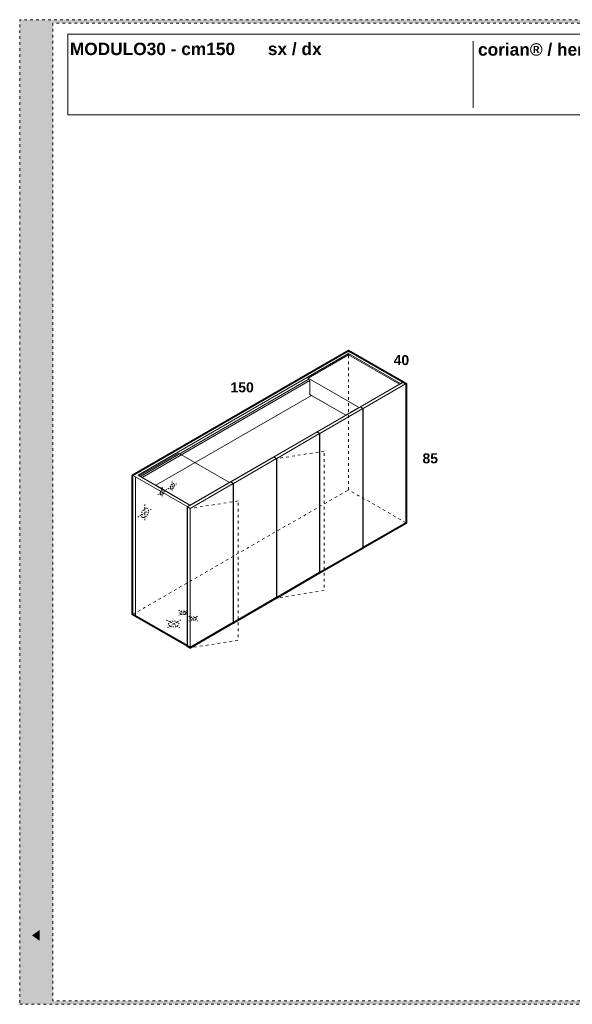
# Model space of a CAD drawing. Header units: millimetres. Extents: x 23321 to 49942, y -33706 to -16645.
# Tile 11 of 27: x 23321 to 24984, y -23130 to -20170. Entities that reach past the tile are written whole.
import ezdxf

# ---------------------------------------------------------------- set-up
doc = ezdxf.new("R2010")
doc.units = ezdxf.units.MM
doc.header["$MEASUREMENT"] = 0
doc.linetypes.add('AStair_dashed', pattern=[1800, 800, -1000])
for name, color, linetype, lineweight in [('032-Muri Esterni.MVI_Num_Penna__91', 255, 'Continuous', 13), ('0_Num_Penna__1', 7, 'Continuous', 9), ('1_Num_Penna__21', 7, 'Continuous', 20), ('1_Num_Penna__41', 7, 'Continuous', 40), ('Bordi_Num_Penna__1', 7, 'Continuous', 9), ('SCRITTE_Num_Penna__95', 251, 'Continuous', 13), ('squadratura_schede', 8, 'Continuous', 13), ('Testi_Num_Penna__1', 7, 'Continuous', 9)]:
    doc.layers.add(name, color=color, linetype=linetype, lineweight=lineweight)
doc.styles.add('GENERATED_STYLE_2', font='swissb.ttf')

msp = doc.modelspace()

# ---------------------------------------------------------------- hatches: boundary and pattern name
at = {"layer": '032-Muri Esterni.MVI_Num_Penna__91', "linetype": 'Continuous'}
h = msp.add_hatch(color=256, dxfattribs=at)
h.paths.add_polyline_path([(23371.269, -23110.192, 0.41421356), (23402.044, -23079.416), (23402.044, -22569.6, 0.41421356), (23371.269, -22538.825, 0.41421356), (23340.493, -22569.6), (23340.493, -23079.416, 0.41421356)], flags=0)
h.paths.add_polyline_path([(23375.005, -22701.263), (23394.965, -22663.181), (23394.965, -22695.107), (23371.28, -22739.324), (23394.965, -22739.324), (23394.965, -22759.314), (23347.57, -22759.314), (23347.57, -22721.257), (23347.578, -22718.829), (23347.602, -22716.487), (23347.642, -22714.232), (23347.697, -22712.064), (23347.766, -22709.984), (23347.849, -22707.99), (23347.946, -22706.084), (23348.056, -22704.266), (23348.098, -22703.68), (23348.149, -22703.101), (23348.207, -22702.527), (23348.272, -22701.957), (23348.341, -22701.392), (23348.413, -22700.829), (23348.486, -22700.269), (23348.559, -22699.71), (23348.704, -22698.571), (23348.86, -22697.441), (23349.029, -22696.321), (23349.212, -22695.213), (23349.41, -22694.116), (23349.626, -22693.033), (23349.861, -22691.964), (23350.116, -22690.909), (23350.532, -22689.383), (23350.977, -22687.936), (23351.45, -22686.568), (23351.952, -22685.279), (23352.482, -22684.07), (23353.042, -22682.942), (23353.629, -22681.894), (23354.246, -22680.929), (23354.37, -22680.748), (23354.496, -22680.575), (23354.625, -22680.408), (23354.756, -22680.248), (23354.889, -22680.094), (23355.023, -22679.943), (23355.159, -22679.796), (23355.295, -22679.652), (23355.864, -22679.089), (23356.46, -22678.599), (23357.082, -22678.181), (23357.732, -22677.838), (23358.407, -22677.569), (23359.109, -22677.376), (23359.837, -22677.26), (23360.591, -22677.221), (23361.872, -22677.311), (23363.092, -22677.579), (23364.251, -22678.027), (23365.35, -22678.653), (23366.388, -22679.458), (23367.365, -22680.442), (23368.282, -22681.605), (23369.138, -22682.947), (23369.929, -22684.413), (23370.687, -22686.014), (23371.413, -22687.755), (23372.107, -22689.639), (23372.767, -22691.67), (23373.395, -22693.852), (23373.989, -22696.19), (23374.549, -22698.686)], flags=0)
h.paths.add_polyline_path([(23394.965, -22799.921), (23371.28, -22844.129), (23347.6, -22799.921), (23347.6, -22767.994), (23371.28, -22813.196), (23394.965, -22767.994)], flags=0)
h.paths.add_polyline_path([(23347.57, -22844.331), (23394.965, -22844.331), (23394.965, -22865.487), (23347.57, -22865.487)], flags=0)
h.paths.add_polyline_path([(23347.57, -22938.025), (23347.57, -22908.198), (23394.965, -22874.55), (23394.965, -22897.314), (23384.693, -22904.58), (23384.693, -22941.647), (23394.965, -22948.908), (23394.965, -22971.668)], flags=0)
h.paths.add_polyline_path([(23353.459, -22998.455), (23394.965, -23018.982), (23394.965, -23039.23), (23353.459, -23059.749), (23394.965, -23059.749), (23394.965, -23077.85), (23347.57, -23077.85), (23347.57, -23045.36), (23380.77, -23029.108), (23347.57, -23012.844), (23347.57, -22980.353), (23394.965, -22980.353), (23394.965, -22998.455)], flags=0)
h.paths.add_polyline_path([(23353.953, -22581.897), (23354.356, -22581.095), (23354.767, -22580.319), (23355.188, -22579.569), (23355.617, -22578.844), (23356.502, -22577.47), (23357.423, -22576.198), (23359.373, -22573.96), (23361.467, -22572.129), (23363.704, -22570.706), (23366.085, -22569.689), (23368.61, -22569.079), (23371.28, -22568.876), (23373.933, -22569.078), (23376.445, -22569.685), (23378.816, -22570.697), (23381.047, -22572.114), (23383.137, -22573.935), (23385.086, -22576.16), (23386.895, -22578.79), (23388.564, -22581.824), (23390.067, -22585.216), (23391.368, -22588.92), (23392.469, -22592.933), (23393.368, -22597.256), (23394.067, -22601.89), (23394.566, -22606.833), (23394.865, -22612.086), (23394.965, -22617.648), (23394.865, -22623.195), (23394.566, -22628.436), (23394.067, -22633.369), (23393.368, -22637.996), (23392.469, -22642.314), (23391.368, -22646.324), (23390.067, -22650.027), (23388.564, -22653.42), (23386.895, -22656.456), (23385.086, -22659.087), (23383.137, -22661.313), (23381.047, -22663.133), (23378.816, -22664.549), (23376.445, -22665.56), (23373.933, -22666.166), (23371.28, -22666.368), (23368.61, -22666.166), (23366.085, -22665.56), (23363.704, -22664.549), (23361.467, -22663.133), (23359.373, -22661.313), (23357.423, -22659.087), (23355.617, -22656.456), (23353.953, -22653.42), (23352.458, -22650.027), (23351.161, -22646.324), (23350.064, -22642.314), (23349.166, -22637.996), (23348.468, -22633.369), (23347.969, -22628.436), (23347.669, -22623.195), (23347.57, -22617.648), (23347.669, -22612.119), (23347.969, -22606.891), (23348.468, -22601.967), (23349.166, -22597.345), (23350.064, -22593.026), (23351.161, -22589.012), (23352.458, -22585.302)], flags=0)
for points in [[(23359.603, -22632.018), (23359.11, -22629.427), (23358.727, -22626.667), (23358.453, -22623.765), (23358.288, -22620.75), (23358.233, -22617.648), (23358.288, -22614.554), (23358.453, -22611.543), (23358.727, -22608.643), (23359.11, -22605.883), (23359.603, -22603.291), (23360.206, -22600.896), (23360.918, -22598.725), (23361.739, -22596.806), (23362.659, -22595.123), (23363.656, -22593.665), (23364.731, -22592.431), (23365.884, -22591.421), (23367.115, -22590.636), (23368.425, -22590.075), (23369.813, -22589.739), (23371.28, -22589.627), (23372.739, -22589.739), (23374.119, -22590.073), (23375.423, -22590.631), (23376.649, -22591.411), (23377.797, -22592.413), (23378.868, -22593.637), (23379.375, -22594.333), (23379.862, -22595.083), (23380.098, -22595.479), (23380.33, -22595.889), (23380.556, -22596.313), (23380.778, -22596.75), (23381.605, -22598.667), (23382.321, -22600.838), (23382.927, -22603.234), (23383.422, -22605.83), (23383.807, -22608.596), (23384.082, -22611.506), (23384.246, -22614.533), (23384.301, -22617.648), (23384.246, -22620.75), (23384.082, -22623.765), (23383.807, -22626.667), (23383.422, -22629.427), (23382.927, -22632.018), (23382.321, -22634.412), (23381.605, -22636.583), (23380.778, -22638.502), (23379.862, -22640.168), (23378.868, -22641.612), (23377.797, -22642.836), (23376.649, -22643.838), (23375.423, -22644.617), (23374.119, -22645.175), (23372.739, -22645.51), (23371.28, -22645.621), (23369.813, -22645.51), (23368.425, -22645.175), (23367.115, -22644.617), (23365.884, -22643.838), (23364.731, -22642.836), (23363.656, -22641.612), (23362.659, -22640.168), (23361.739, -22638.502), (23360.918, -22636.583), (23360.206, -22634.412)], [(23355.458, -22709.054), (23355.411, -22709.408), (23355.351, -22709.871), (23355.249, -22710.603), (23355.156, -22711.442), (23355.072, -22712.358), (23354.997, -22713.325), (23354.932, -22714.316), (23354.878, -22715.303), (23354.834, -22716.26), (23354.801, -22717.158), (23354.775, -22718.264), (23354.753, -22719.616), (23354.735, -22721.145), (23354.719, -22722.781), (23354.708, -22724.457), (23354.7, -22726.104), (23354.695, -22727.652), (23354.693, -22729.034), (23354.693, -22739.324), (23371.28, -22739.324), (23369.684, -22736.351), (23369.684, -22730.587), (23369.68, -22728.792), (23369.667, -22726.862), (23369.645, -22724.866), (23369.614, -22722.871), (23369.573, -22720.946), (23369.523, -22719.159), (23369.462, -22717.578), (23369.392, -22716.271), (23369.315, -22715.094), (23369.213, -22713.881), (23369.088, -22712.659), (23368.939, -22711.456), (23368.766, -22710.299), (23368.571, -22709.216), (23368.354, -22708.234), (23368.114, -22707.38), (23367.864, -22706.662), (23367.609, -22705.995), (23367.347, -22705.38), (23367.079, -22704.815), (23366.806, -22704.3), (23366.526, -22703.834), (23366.241, -22703.419), (23365.951, -22703.052), (23365.59, -22702.702), (23365.123, -22702.354), (23364.577, -22702.021), (23363.979, -22701.718), (23363.357, -22701.459), (23362.737, -22701.256), (23362.147, -22701.125), (23361.614, -22701.078), (23361.128, -22701.116), (23360.575, -22701.224), (23359.985, -22701.399), (23359.384, -22701.633), (23358.799, -22701.921), (23358.257, -22702.258), (23357.786, -22702.637), (23357.412, -22703.052), (23357.106, -22703.526), (23356.816, -22704.101), (23356.544, -22704.769), (23356.287, -22705.523), (23356.048, -22706.355), (23355.824, -22707.257), (23355.616, -22708.222)], [(23381.544, -22906.791), (23381.544, -22939.423), (23358.444, -22923.116)]]:
    msp.add_hatch(color=256, dxfattribs=at).paths.add_polyline_path(points, flags=0)
at = {"layer": 'squadratura_schede', "linetype": 'AStair_dashed', "ltscale": 0.01}
h = msp.add_hatch(color=256, dxfattribs=at)
h.paths.add_polyline_path([(23321.25, -23130.192), (27621.25, -23130.192), (27621.25, -20170.19), (23321.25, -20170.19)])
h.paths.add_polyline_path([(27521.292, -20180.309), (27521.292, -23120.073), (23421.269, -23120.073), (23421.269, -20180.309)], flags=16)

# ---------------------------------------------------------------- linework, layer by layer
at = {"layer": '0_Num_Penna__1', "linetype": 'Continuous', "flags": 128}
for points in [[(24474.569, -21259.117), (24466.342, -21263.867), (24310.458, -21173.867), (23677.566, -21539.267), (23833.451, -21629.267), (23825.224, -21634.017), (23669.339, -21544.017), (23661.112, -21539.267), (24310.458, -21164.367), (24318.685, -21169.117)], [(24189.431, -21251.492), (23684.278, -21543.142), (23677.566, -21539.267), (24310.458, -21173.867), (24310.458, -21177.617), (24189.214, -21247.617), (24189.214, -21251.367)], [(24346.398, -21334.117), (24346.398, -21335.317), (24345.358, -21334.717), (24342.717, -21336.242), (24189.214, -21247.617), (24310.458, -21177.617), (24463.961, -21266.242)], [(24463.961, -21266.242), (24310.458, -21177.617), (24310.458, -21173.867), (24466.342, -21263.867), (24466.342, -21264.867)], [(24189.431, -21251.492), (24194.41, -21254.367), (24194.41, -21254.617), (23689.474, -21546.142), (23684.278, -21543.142)], [(24189.214, -21247.617), (24342.717, -21336.242), (24339.469, -21338.117), (24338.82, -21337.742), (24338.82, -21337.992), (24302.014, -21359.242), (24194.41, -21297.117), (24194.41, -21254.367), (24189.214, -21251.367)], [(23689.43, -21546.168), (24194.41, -21254.617), (24194.41, -21297.117), (24198.74, -21299.617), (23730.567, -21569.918)], [(24354.625, -21338.867), (24346.398, -21334.117), (24475.435, -21259.617), (24483.663, -21264.367)], [(24354.625, -21757.867), (24354.625, -21338.867), (24483.663, -21264.367), (24483.663, -21683.367)], [(24474.569, -21260.117), (24466.342, -21264.867), (24466.342, -21263.867), (24474.569, -21259.117)], [(24198.74, -21299.617), (24302.014, -21359.242), (23833.451, -21629.767), (23833.451, -21629.267), (23730.61, -21569.892)], [(23833.451, -21630.267), (23833.451, -21629.767), (24339.036, -21337.867), (24339.469, -21338.117)], [(24224.548, -21413.967), (24216.321, -21409.217), (24345.358, -21334.717), (24353.586, -21339.467)], [(24224.548, -21832.967), (24224.548, -21413.967), (24353.586, -21339.467), (24353.586, -21758.467)], [(24338.82, -21337.992), (24338.82, -21337.742), (24339.036, -21337.867)], [(24346.398, -21335.317), (24346.398, -21334.117), (24354.625, -21338.867), (24354.625, -21757.867), (24353.586, -21757.267), (24353.586, -21339.467)], [(24086.244, -21484.317), (24215.281, -21409.817), (24223.509, -21414.567), (24094.471, -21489.067)], [(24223.509, -21414.567), (24223.509, -21833.567), (24094.471, -21908.067), (24094.471, -21489.067)], [(24224.548, -21413.967), (24224.548, -21832.967), (24223.509, -21832.367), (24223.509, -21414.567), (24216.321, -21410.417), (24216.321, -21409.217)], [(23833.435, -21630.277), (23833.451, -21629.267), (23680.814, -21541.142), (23798.81, -21473.017), (23952.313, -21561.642)], [(23956.167, -21559.417), (24085.204, -21484.917), (24093.432, -21489.667), (23964.394, -21564.167)], [(24094.471, -21489.067), (24094.471, -21908.067), (24093.432, -21907.467), (24093.432, -21489.667), (24086.244, -21485.517), (24086.244, -21484.317)], [(23964.394, -21983.167), (23964.394, -21564.167), (24093.432, -21489.667), (24093.432, -21908.667)], [(23669.339, -21963.017), (23669.339, -21544.017), (23661.112, -21539.267), (23661.112, -21958.267)], [(23825.224, -22053.017), (23825.224, -21634.017), (23669.339, -21544.017), (23669.339, -21963.017)], [(23825.224, -22053.017), (23825.224, -21634.017), (23669.339, -21544.017), (23669.339, -21963.017)], [(23826.09, -21634.517), (23955.127, -21560.017), (23963.355, -21564.767), (23834.317, -21639.267)], [(23834.317, -22058.267), (23834.317, -21639.267), (23963.355, -21564.767), (23963.355, -21983.767)], [(23964.394, -21564.167), (23964.394, -21983.167), (23963.355, -21982.567), (23963.355, -21564.767), (23956.167, -21560.617), (23956.167, -21559.417)], [(23956.167, -21560.617), (23956.167, -21559.417), (23964.394, -21564.167), (23964.394, -21983.167), (23963.355, -21982.567), (23963.355, -21564.767)], [(23825.224, -22053.017), (23825.224, -21634.017), (23833.451, -21629.267), (23833.451, -21630.267), (23826.09, -21634.517), (23826.09, -22053.017)], [(23826.09, -22053.517), (23826.09, -21634.517), (23834.317, -21639.267), (23834.317, -22058.267)]]:
    msp.add_lwpolyline(points, close=True, dxfattribs=at)
at = {"layer": '0_Num_Penna__1', "color": 1, "linetype": 'AStair_dashed', "ltscale": 0.004, "flags": 128}
for points in [[(23749.879, -21575.517), (23749.879, -21605.517)], [(23767.2, -21580.517), (23793.181, -21565.517)], [(23780.19, -21558.017), (23780.19, -21588.017)], [(23736.889, -21598.017), (23762.87, -21583.017)], [(23697.918, -21628.017), (23697.918, -21678.017)], [(23676.267, -21665.517), (23719.568, -21640.517)], [(23825.656, -21945.767), (23799.675, -21960.767)], [(23799.675, -21945.767), (23825.656, -21960.767)], [(23762.869, -21974.517), (23806.17, -21999.517)], [(23806.17, -21974.517), (23762.869, -21999.517)], [(23855.967, -21963.267), (23829.986, -21978.267)], [(23829.986, -21963.267), (23855.967, -21978.267)]]:
    msp.add_lwpolyline(points, dxfattribs=at)
at = {"layer": '0_Num_Penna__1', "color": 1, "linetype": 'AStair_dashed', "ltscale": 0.004}
for centre, major_axis, ratio in [((23780.19, -21573.017), (-4.593, -7.955), 0.57735027), ((23749.879, -21590.517), (-4.593, -7.955), 0.57735027), ((23697.918, -21653.017), (-7.655, -13.258), 0.57735027), ((23812.666, -21953.267), (9.54, 0), 0.5326175), ((23784.52, -21987.017), (-15.309, 0), 0.57735027), ((23842.977, -21970.767), (9.54, 0), 0.5326175)]:
    msp.add_ellipse(centre, major_axis=major_axis, ratio=ratio, dxfattribs=at)
at = {"layer": '1_Num_Penna__21', "linetype": 'Continuous', "flags": 128}
msp.add_lwpolyline([(23466.55, -20456.442), (27471.311, -20456.442), (27471.311, -20213.789), (23466.55, -20213.789)], close=True, dxfattribs=at)
at = {"layer": '1_Num_Penna__41', "linetype": 'Continuous', "flags": 128}
msp.add_lwpolyline([(23963.355, -21982.567), (23963.355, -21983.767), (23964.394, -21983.167), (23963.355, -21982.567), (23963.355, -21983.767), (23834.317, -22058.267), (23826.09, -22053.517), (23826.09, -22053.017), (23825.224, -22053.017), (23661.112, -21958.267), (23661.112, -21539.267), (24310.458, -21164.367), (24474.569, -21259.117), (24474.569, -21260.117), (24475.435, -21259.617), (24483.663, -21264.367), (24483.663, -21683.367), (24354.625, -21757.867), (24353.586, -21757.267), (24353.586, -21758.467), (24224.548, -21832.967), (24223.509, -21832.367), (24223.509, -21833.567), (24094.471, -21908.067), (24093.432, -21907.467), (24093.432, -21908.667), (23964.394, -21983.167)], close=True, dxfattribs=at)
at = {"layer": 'Bordi_Num_Penna__1', "linetype": 'AStair_dashed', "ltscale": 0.01, "flags": 128}
for points in [[(24310.458, -21583.366), (24310.458, -21164.367)], [(23661.112, -21958.267), (24310.459, -21583.367)], [(24483.225, -21683.113), (24310.458, -21583.366)]]:
    msp.add_lwpolyline(points, dxfattribs=at)
for points in [[(24237.487, -21467.342), (24093.432, -21489.667), (24093.432, -21908.667), (24237.487, -21886.342)], [(23978.373, -21616.942), (23834.317, -21639.267), (23834.317, -22058.267), (23978.373, -22035.942)]]:
    msp.add_lwpolyline(points, close=True, dxfattribs=at)
at = {"layer": 'SCRITTE_Num_Penna__95', "linetype": 'Continuous'}
msp.add_line((24685.235, -20235.115), (24685.235, -20435.115), dxfattribs=at)
at = {"layer": 'squadratura_schede', "linetype": 'AStair_dashed', "ltscale": 0.01, "flags": 128}
for points in [[(23321.25, -23130.192), (27621.25, -23130.192), (27621.25, -20170.19), (23321.25, -20170.19)], [(27521.292, -20180.309), (27521.292, -23120.073), (23421.269, -23120.073), (23421.269, -20180.309)]]:
    msp.add_lwpolyline(points, close=True, dxfattribs=at)

# ---------------------------------------------------------------- texts
at = {"layer": 'Testi_Num_Penna__1', "linetype": 'Continuous', "style": 'GENERATED_STYLE_2'}
for s, insert, char_height, attachment_point in [('\\pt595.48,687.56;MODULO30 - cm150^Isx / dx', (23472.208, -20239.364), 37.21776, 1), ('corian® / hemlock_t / wengè-lati_t}', (24699.969, -20289.852), 37.20001, 7), ('{40}', (24446.143, -21178.517), 30, 1), ('{150}', (23955.486, -21260.431), 30, 1), ('{85}', (24532.911, -21473.867), 30, 1)]:
    msp.add_mtext(s, dxfattribs=dict(at, insert=insert, char_height=char_height, attachment_point=attachment_point))

doc.saveas('drawing.dxf')
